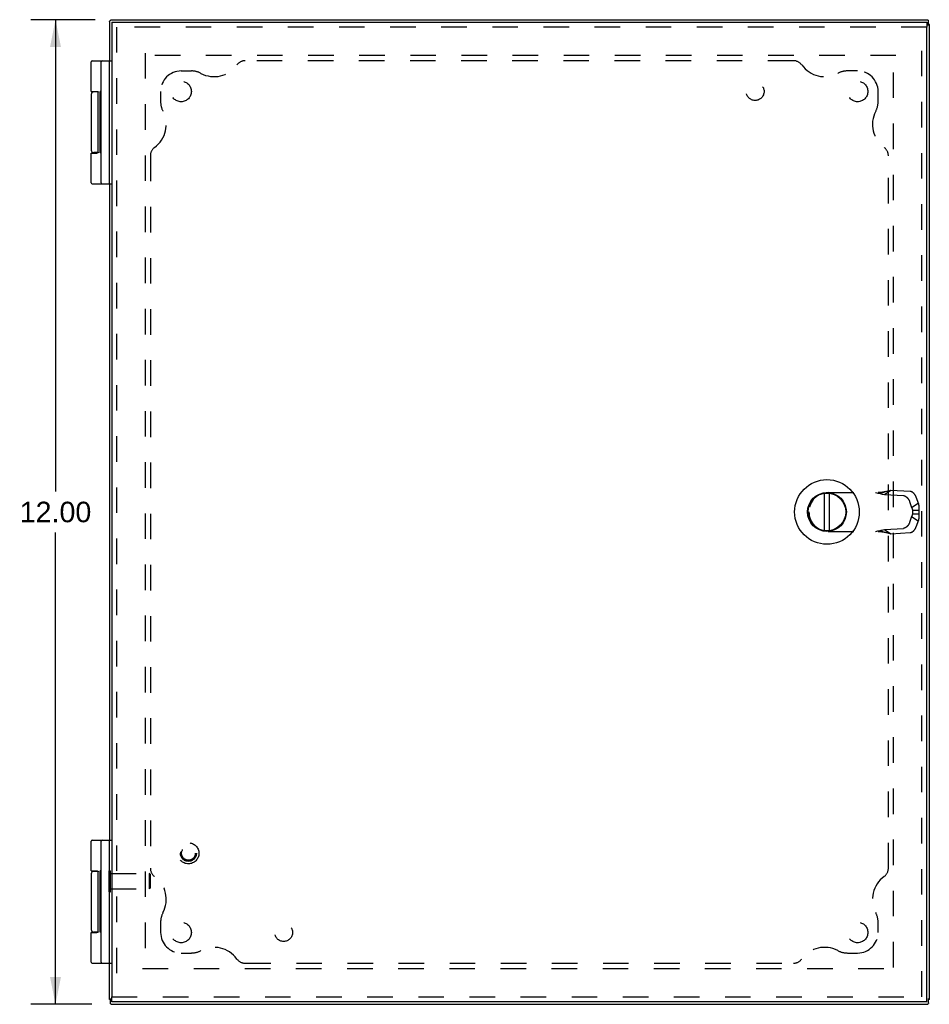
# Model space of a CAD drawing. Header units: inches. Extents: x 0 to 56.7, y 0 to 36.7.
# Tile 4 of 8: x 15.4 to 26.4, y 12.7 to 24.7. Entities that reach past the tile are written whole.
import ezdxf

# ---------------------------------------------------------------- set-up
doc = ezdxf.new("R2010")
doc.units = ezdxf.units.IN
doc.header["$LTSCALE"] = 3.116667
doc.header["$MEASUREMENT"] = 0
doc.linetypes.add('HIDDEN', pattern=[0.2, 0.1, -0.1])
doc.layers.get('0').update_dxf_attribs({"linetype": 'CONTINUOUS'})
for name, color, linetype in [('DEFAULT_2', 8, 'HIDDEN'), ('DIMENSIONS', 7, 'CONTINUOUS'), ('DOOR_ASSEMBLY', 7, 'CONTINUOUS'), ('SUBPANEL', 7, 'CONTINUOUS')]:
    doc.layers.add(name, color=color, linetype=linetype)
doc.styles.get("Standard").update_dxf_attribs({"font": 'arial.ttf'})
doc.dimstyles.new('DIMSTYLE_1', dxfattribs={"dimtxt": 0.25, "dimasz": 0.333333, "dimexe": 0.09, "dimexo": 0.07, "dimgap": 0.0375, "dimtad": 0, "dimtih": 1, "dimtoh": 1, "dimzin": 4, "dimdsep": 46, "dimtxsty": 'Standard', "dimblk": '_FILLED', "dimblk1": '_FILLED', "dimblk2": '_FILLED', "dimcen": 0.09, "dimadec": 3, "dimazin": 1, "dimtfac": 1, "dimtdec": 3, "dimtofl": 0, "dimtmove": 0, "dimatfit": 3, "dimldrblk": '_FILLED', "dimfxl": 0, "dimtolj": 1, "dimtzin": 4, "dimarcsym": 0})

# ---------------------------------------------------------------- blocks, each defined once
blk = doc.blocks.new('_FILLED')
at = {"color": 0, "linetype": 'ByBlock'}
blk.add_solid([(0, 0), (-1, 0.2), (-1, -0.2)], dxfattribs=at)
blk = doc.blocks.new('*D10')
at = {"layer": 'DIMENSIONS', "color": 2, "linetype": 'Continuous'}
for p, q in [((16.273, 24.737), (15.488, 24.737)), ((15.788, 24.737), (15.788, 18.987)), ((15.788, 12.737), (15.788, 18.487)), ((16.232, 12.737), (15.488, 12.737))]:
    blk.add_line(p, q, dxfattribs=at)
at = {"layer": 'DIMENSIONS', "color": 2, "linetype": 'Continuous', "xscale": 0.3333333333, "yscale": 0.3333333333, "zscale": 0.3333333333}
for p, rotation in [((15.788, 24.737), 90), ((15.788, 12.737), 270)]:
    blk.add_blockref('_FILLED', p, dxfattribs=dict(at, rotation=rotation))
at = {"layer": 'DIMENSIONS', "color": 2, "linetype": 'Continuous', "insert": (15.788, 18.862), "char_height": 0.25, "width": 0.87361, "attachment_point": 2, "line_spacing_factor": 0.9}
blk.add_mtext('12.00', dxfattribs=at)

msp = doc.modelspace()

# ---------------------------------------------------------------- linework, layer by layer
at = {"color": 7, "linetype": 'Continuous'}
for p, q in [((16.514, 24.729), (16.464, 24.729)), ((16.505, 24.737), (16.505, 24.729)), ((26.436, 24.667), (26.436, 24.718)), ((26.445, 24.677), (26.436, 24.677)), ((16.445, 22.737), (16.445, 24.237)), ((16.445, 13.237), (16.445, 14.737)), ((16.453, 12.797), (16.445, 12.797)), ((16.453, 12.806), (16.453, 12.756)), ((26.436, 12.756), (26.436, 12.806)), ((26.445, 12.797), (26.436, 12.797))]:
    msp.add_line(p, q, dxfattribs=at)
at = {"color": 3, "linetype": 'Continuous'}
for p, q in [((16.505, 24.737), (26.424, 24.737)), ((26.424, 24.737), (26.424, 24.736)), ((16.445, 24.716), (16.445, 24.237)), ((16.445, 24.716), (16.445, 24.716)), ((26.445, 12.797), (26.445, 24.677)), ((16.445, 22.737), (16.445, 14.737)), ((16.445, 12.797), (16.445, 13.237)), ((16.465, 12.737), (26.424, 12.737)), ((16.465, 12.737), (16.465, 12.737)), ((26.424, 12.737), (26.424, 12.737))]:
    msp.add_line(p, q, dxfattribs=at)
for points in [[(16.445, 24.716), (16.446, 24.716), (16.446, 24.717), (16.447, 24.717), (16.447, 24.717), (16.448, 24.718), (16.449, 24.719), (16.45, 24.719), (16.451, 24.72), (16.452, 24.721), (16.453, 24.723), (16.455, 24.724), (16.456, 24.725)], [(16.464, 24.729), (16.463, 24.728), (16.461, 24.728), (16.46, 24.728), (16.459, 24.728), (16.458, 24.727), (16.457, 24.727), (16.457, 24.726), (16.456, 24.725)], [(26.424, 24.736), (26.424, 24.736), (26.424, 24.735), (26.425, 24.735), (26.425, 24.734), (26.426, 24.733), (26.426, 24.732), (26.427, 24.731), (26.428, 24.73), (26.429, 24.729), (26.43, 24.728), (26.432, 24.727), (26.433, 24.725)], [(26.436, 24.718), (26.436, 24.719), (26.436, 24.72), (26.436, 24.721), (26.435, 24.722), (26.435, 24.723), (26.434, 24.724), (26.434, 24.725), (26.433, 24.725)], [(16.453, 12.756), (16.453, 12.755), (16.453, 12.754), (16.453, 12.753), (16.454, 12.752), (16.454, 12.751), (16.455, 12.75), (16.455, 12.749), (16.456, 12.748)], [(16.465, 12.737), (16.465, 12.738), (16.465, 12.738), (16.464, 12.739), (16.464, 12.74), (16.463, 12.74), (16.463, 12.741), (16.462, 12.742), (16.461, 12.743), (16.46, 12.744), (16.459, 12.746), (16.458, 12.747), (16.456, 12.748)], [(26.424, 12.737), (26.424, 12.738), (26.424, 12.738), (26.425, 12.739), (26.425, 12.74), (26.426, 12.74), (26.426, 12.741), (26.427, 12.742), (26.428, 12.743), (26.429, 12.744), (26.43, 12.746), (26.432, 12.747), (26.433, 12.748)], [(26.436, 12.756), (26.436, 12.755), (26.436, 12.754), (26.436, 12.753), (26.435, 12.752), (26.435, 12.751), (26.434, 12.75), (26.434, 12.749), (26.433, 12.748)]]:
    msp.add_lwpolyline(points, dxfattribs=at)
at = {"layer": 'DEFAULT_2', "color": 8, "linetype": 'HIDDEN'}
for p, q in [((16.882, 24.33), (16.882, 13.186)), ((26.038, 24.299), (16.894, 24.299)), ((26.007, 13.186), (26.007, 24.287)), ((16.441, 14.109), (16.441, 14.365)), ((16.441, 14.365), (16.459, 14.365)), ((16.459, 14.109), (16.459, 14.365)), ((16.459, 14.331), (16.931, 14.331)), ((16.941, 14.321), (16.931, 14.331)), ((16.931, 14.331), (16.931, 14.143)), ((16.941, 14.321), (16.941, 14.153)), ((16.441, 14.109), (16.459, 14.109)), ((16.459, 14.143), (16.931, 14.143)), ((16.941, 14.153), (16.931, 14.143)), ((16.851, 13.174), (26.038, 13.174))]:
    msp.add_line(p, q, dxfattribs=at)
at = {"layer": 'DOOR_ASSEMBLY', "color": 7, "linetype": 'Continuous'}
for p, q in [((16.474, 24.707), (16.474, 24.647)), ((26.414, 24.707), (26.414, 24.647)), ((16.224, 23.862), (16.224, 24.224)), ((16.237, 24.237), (16.474, 24.237)), ((16.344, 22.75), (16.344, 24.224)), ((16.224, 23.827), (16.224, 23.147)), ((16.308, 23.857), (16.254, 23.857)), ((16.304, 23.86), (16.304, 23.857)), ((16.31, 23.122), (16.31, 23.852)), ((16.334, 23.114), (16.334, 23.863)), ((16.344, 23.863), (16.334, 23.863)), ((16.344, 23.857), (16.334, 23.857)), ((16.344, 23.759), (16.334, 23.759)), ((16.344, 23.611), (16.334, 23.611)), ((16.344, 23.376), (16.334, 23.376)), ((16.344, 23.362), (16.334, 23.362)), ((16.224, 22.75), (16.224, 23.112)), ((16.224, 23.112), (16.294, 23.112)), ((16.308, 23.117), (16.254, 23.117)), ((16.304, 23.117), (16.304, 23.113)), ((16.344, 23.114), (16.334, 23.114)), ((16.237, 22.737), (16.474, 22.737)), ((25.166, 18.509), (25.166, 18.965)), ((25.226, 18.509), (25.226, 18.965)), ((16.224, 14.362), (16.224, 14.724)), ((16.237, 14.737), (16.474, 14.737)), ((16.344, 13.25), (16.344, 14.724)), ((16.224, 14.327), (16.224, 13.647)), ((16.308, 14.357), (16.254, 14.357)), ((16.304, 14.36), (16.304, 14.357)), ((16.31, 13.622), (16.31, 14.352)), ((16.334, 13.614), (16.334, 14.363)), ((16.344, 14.363), (16.334, 14.363)), ((16.344, 14.357), (16.334, 14.357)), ((16.344, 14.259), (16.334, 14.259)), ((16.344, 14.111), (16.334, 14.111)), ((16.344, 13.876), (16.334, 13.876)), ((16.344, 13.862), (16.334, 13.862)), ((16.224, 13.25), (16.224, 13.612)), ((16.224, 13.612), (16.294, 13.612)), ((16.308, 13.617), (16.254, 13.617)), ((16.304, 13.617), (16.304, 13.613)), ((16.344, 13.614), (16.334, 13.614)), ((16.237, 13.237), (16.474, 13.237)), ((16.474, 12.767), (16.474, 12.827)), ((26.414, 12.767), (26.414, 12.827))]:
    msp.add_line(p, q, dxfattribs=at)
at = {"layer": 'DOOR_ASSEMBLY', "color": 3, "linetype": 'Continuous'}
for p, q in [((16.474, 24.707), (26.414, 24.707)), ((16.474, 24.647), (16.474, 12.827)), ((26.414, 12.827), (26.414, 24.647)), ((26.414, 12.767), (16.474, 12.767))]:
    msp.add_line(p, q, dxfattribs=at)
at = {"layer": 'DOOR_ASSEMBLY', "color": 8, "linetype": 'HIDDEN'}
for p, q in [((26.414, 24.647), (16.474, 24.647)), ((16.534, 24.647), (16.534, 12.827)), ((26.354, 12.827), (26.354, 24.647)), ((25.212, 18.973), (25.865, 18.973)), ((25.896, 18.95), (25.977, 19.002)), ((25.977, 19.002), (26.21, 18.989)), ((25.896, 18.95), (26.128, 18.937)), ((26.204, 18.863), (26.229, 18.792)), ((26.229, 18.792), (26.31, 18.843)), ((26.286, 18.915), (26.31, 18.843)), ((24.976, 18.737), (24.976, 18.737)), ((26.24, 18.759), (26.316, 18.759)), ((26.24, 18.759), (26.24, 18.715)), ((26.316, 18.759), (26.316, 18.715)), ((26.229, 18.682), (26.204, 18.61)), ((26.229, 18.682), (26.31, 18.63)), ((26.24, 18.715), (26.316, 18.715)), ((26.31, 18.63), (26.286, 18.559)), ((25.212, 18.501), (25.865, 18.501)), ((25.896, 18.524), (26.128, 18.537)), ((25.896, 18.524), (25.977, 18.472)), ((25.9, 18.492), (25.913, 18.488)), ((25.913, 18.488), (25.925, 18.485)), ((25.977, 18.472), (26.21, 18.485)), ((16.474, 12.827), (26.414, 12.827))]:
    msp.add_line(p, q, dxfattribs=at)
at = {"layer": 'DOOR_ASSEMBLY', "color": 7, "linetype": 'Continuous'}
for points in [[(16.224, 23.862), (16.294, 23.862), (16.295, 23.862), (16.295, 23.862), (16.296, 23.862), (16.296, 23.862), (16.297, 23.862), (16.297, 23.862), (16.298, 23.862), (16.298, 23.862), (16.299, 23.861), (16.299, 23.861), (16.3, 23.861), (16.3, 23.861), (16.301, 23.861), (16.301, 23.861), (16.301, 23.861), (16.302, 23.861), (16.302, 23.861), (16.302, 23.861), (16.303, 23.861), (16.303, 23.861), (16.303, 23.86), (16.303, 23.86), (16.304, 23.86), (16.304, 23.86), (16.304, 23.86), (16.304, 23.86), (16.305, 23.86), (16.305, 23.86), (16.305, 23.86), (16.305, 23.859), (16.305, 23.859), (16.306, 23.859), (16.306, 23.859), (16.306, 23.859), (16.306, 23.859), (16.306, 23.859), (16.306, 23.859), (16.306, 23.859), (16.307, 23.858), (16.307, 23.858), (16.307, 23.858), (16.307, 23.858), (16.307, 23.858), (16.307, 23.858), (16.307, 23.858), (16.307, 23.858), (16.308, 23.857), (16.308, 23.857), (16.308, 23.857), (16.308, 23.857), (16.308, 23.857), (16.308, 23.857), (16.308, 23.857), (16.308, 23.857), (16.308, 23.856), (16.308, 23.856), (16.308, 23.856), (16.309, 23.856), (16.309, 23.856), (16.309, 23.856), (16.309, 23.856), (16.309, 23.856), (16.309, 23.856), (16.309, 23.855), (16.309, 23.855), (16.309, 23.855), (16.309, 23.855), (16.309, 23.855), (16.309, 23.855), (16.309, 23.855), (16.309, 23.855), (16.309, 23.854), (16.309, 23.854), (16.309, 23.854), (16.309, 23.854), (16.309, 23.854), (16.309, 23.854), (16.309, 23.854), (16.309, 23.854), (16.309, 23.854), (16.31, 23.853), (16.31, 23.853), (16.31, 23.853), (16.31, 23.853), (16.31, 23.853), (16.31, 23.853), (16.31, 23.853), (16.31, 23.853), (16.31, 23.853), (16.31, 23.853), (16.31, 23.852), (16.31, 23.852), (16.31, 23.852), (16.31, 23.852), (16.31, 23.852), (16.31, 23.852), (16.31, 23.852)], [(16.31, 23.122), (16.31, 23.122), (16.31, 23.122), (16.31, 23.121), (16.31, 23.121), (16.31, 23.121), (16.31, 23.121), (16.31, 23.121), (16.31, 23.121), (16.31, 23.121), (16.31, 23.121), (16.31, 23.121), (16.31, 23.12), (16.31, 23.12), (16.31, 23.12), (16.31, 23.12), (16.31, 23.12), (16.309, 23.12), (16.309, 23.12), (16.309, 23.12), (16.309, 23.12), (16.309, 23.119), (16.309, 23.119), (16.309, 23.119), (16.309, 23.119), (16.309, 23.119), (16.309, 23.119), (16.309, 23.119), (16.309, 23.119), (16.309, 23.119), (16.309, 23.118), (16.309, 23.118), (16.309, 23.118), (16.309, 23.118), (16.309, 23.118), (16.309, 23.118), (16.309, 23.118), (16.309, 23.118), (16.309, 23.118), (16.309, 23.117), (16.308, 23.117), (16.308, 23.117), (16.308, 23.117), (16.308, 23.117), (16.308, 23.117), (16.308, 23.117), (16.308, 23.117), (16.308, 23.116), (16.308, 23.116), (16.308, 23.116), (16.308, 23.116), (16.307, 23.116), (16.307, 23.116), (16.307, 23.116), (16.307, 23.116), (16.307, 23.115), (16.307, 23.115), (16.307, 23.115), (16.307, 23.115), (16.306, 23.115), (16.306, 23.115), (16.306, 23.115), (16.306, 23.115), (16.306, 23.114), (16.306, 23.114), (16.306, 23.114), (16.305, 23.114), (16.305, 23.114), (16.305, 23.114), (16.305, 23.114), (16.305, 23.114), (16.304, 23.114), (16.304, 23.113), (16.304, 23.113), (16.304, 23.113), (16.303, 23.113), (16.303, 23.113), (16.303, 23.113), (16.303, 23.113), (16.302, 23.113), (16.302, 23.113), (16.302, 23.113), (16.301, 23.112), (16.301, 23.112), (16.301, 23.112), (16.3, 23.112), (16.3, 23.112), (16.299, 23.112), (16.299, 23.112), (16.298, 23.112), (16.298, 23.112), (16.297, 23.112), (16.297, 23.112), (16.296, 23.112), (16.296, 23.112), (16.295, 23.112), (16.295, 23.112), (16.294, 23.112)], [(16.224, 14.362), (16.294, 14.362), (16.295, 14.362), (16.295, 14.362), (16.296, 14.362), (16.296, 14.362), (16.297, 14.362), (16.297, 14.362), (16.298, 14.362), (16.298, 14.362), (16.299, 14.361), (16.299, 14.361), (16.3, 14.361), (16.3, 14.361), (16.301, 14.361), (16.301, 14.361), (16.301, 14.361), (16.302, 14.361), (16.302, 14.361), (16.302, 14.361), (16.303, 14.361), (16.303, 14.361), (16.303, 14.36), (16.303, 14.36), (16.304, 14.36), (16.304, 14.36), (16.304, 14.36), (16.304, 14.36), (16.305, 14.36), (16.305, 14.36), (16.305, 14.36), (16.305, 14.359), (16.305, 14.359), (16.306, 14.359), (16.306, 14.359), (16.306, 14.359), (16.306, 14.359), (16.306, 14.359), (16.306, 14.359), (16.306, 14.359), (16.307, 14.358), (16.307, 14.358), (16.307, 14.358), (16.307, 14.358), (16.307, 14.358), (16.307, 14.358), (16.307, 14.358), (16.307, 14.358), (16.308, 14.357), (16.308, 14.357), (16.308, 14.357), (16.308, 14.357), (16.308, 14.357), (16.308, 14.357), (16.308, 14.357), (16.308, 14.357), (16.308, 14.356), (16.308, 14.356), (16.308, 14.356), (16.309, 14.356), (16.309, 14.356), (16.309, 14.356), (16.309, 14.356), (16.309, 14.356), (16.309, 14.356), (16.309, 14.355), (16.309, 14.355), (16.309, 14.355), (16.309, 14.355), (16.309, 14.355), (16.309, 14.355), (16.309, 14.355), (16.309, 14.355), (16.309, 14.354), (16.309, 14.354), (16.309, 14.354), (16.309, 14.354), (16.309, 14.354), (16.309, 14.354), (16.309, 14.354), (16.309, 14.354), (16.309, 14.354), (16.31, 14.353), (16.31, 14.353), (16.31, 14.353), (16.31, 14.353), (16.31, 14.353), (16.31, 14.353), (16.31, 14.353), (16.31, 14.353), (16.31, 14.353), (16.31, 14.353), (16.31, 14.352), (16.31, 14.352), (16.31, 14.352), (16.31, 14.352), (16.31, 14.352), (16.31, 14.352), (16.31, 14.352)], [(16.31, 13.622), (16.31, 13.622), (16.31, 13.622), (16.31, 13.621), (16.31, 13.621), (16.31, 13.621), (16.31, 13.621), (16.31, 13.621), (16.31, 13.621), (16.31, 13.621), (16.31, 13.621), (16.31, 13.621), (16.31, 13.62), (16.31, 13.62), (16.31, 13.62), (16.31, 13.62), (16.31, 13.62), (16.309, 13.62), (16.309, 13.62), (16.309, 13.62), (16.309, 13.62), (16.309, 13.619), (16.309, 13.619), (16.309, 13.619), (16.309, 13.619), (16.309, 13.619), (16.309, 13.619), (16.309, 13.619), (16.309, 13.619), (16.309, 13.619), (16.309, 13.618), (16.309, 13.618), (16.309, 13.618), (16.309, 13.618), (16.309, 13.618), (16.309, 13.618), (16.309, 13.618), (16.309, 13.618), (16.309, 13.618), (16.309, 13.617), (16.308, 13.617), (16.308, 13.617), (16.308, 13.617), (16.308, 13.617), (16.308, 13.617), (16.308, 13.617), (16.308, 13.617), (16.308, 13.616), (16.308, 13.616), (16.308, 13.616), (16.308, 13.616), (16.307, 13.616), (16.307, 13.616), (16.307, 13.616), (16.307, 13.616), (16.307, 13.615), (16.307, 13.615), (16.307, 13.615), (16.307, 13.615), (16.306, 13.615), (16.306, 13.615), (16.306, 13.615), (16.306, 13.615), (16.306, 13.614), (16.306, 13.614), (16.306, 13.614), (16.305, 13.614), (16.305, 13.614), (16.305, 13.614), (16.305, 13.614), (16.305, 13.614), (16.304, 13.614), (16.304, 13.613), (16.304, 13.613), (16.304, 13.613), (16.303, 13.613), (16.303, 13.613), (16.303, 13.613), (16.303, 13.613), (16.302, 13.613), (16.302, 13.613), (16.302, 13.613), (16.301, 13.612), (16.301, 13.612), (16.301, 13.612), (16.3, 13.612), (16.3, 13.612), (16.299, 13.612), (16.299, 13.612), (16.298, 13.612), (16.298, 13.612), (16.297, 13.612), (16.297, 13.612), (16.296, 13.612), (16.296, 13.612), (16.295, 13.612), (16.295, 13.612), (16.294, 13.612)]]:
    msp.add_lwpolyline(points, dxfattribs=at)
at = {"layer": 'DOOR_ASSEMBLY', "color": 8, "linetype": 'HIDDEN'}
for points in [[(25.789, 18.973), (25.803, 18.97), (25.817, 18.967), (25.83, 18.965), (25.844, 18.962), (25.857, 18.959), (25.87, 18.956), (25.883, 18.953), (25.896, 18.95)], [(25.913, 18.985), (25.907, 18.984), (25.9, 18.982), (25.893, 18.981), (25.887, 18.979), (25.88, 18.978), (25.873, 18.977), (25.867, 18.976), (25.86, 18.975), (25.853, 18.975), (25.846, 18.974), (25.84, 18.974), (25.833, 18.973), (25.826, 18.973), (25.82, 18.973)], [(25.865, 18.973), (25.874, 18.975), (25.883, 18.978), (25.891, 18.98), (25.9, 18.982), (25.925, 18.989)], [(25.925, 18.989), (25.933, 18.991), (25.94, 18.993), (25.948, 18.995), (25.956, 18.996), (25.963, 18.998), (25.97, 19), (25.977, 19.002)], [(26.286, 18.915), (26.285, 18.917), (26.284, 18.919), (26.283, 18.922), (26.282, 18.924), (26.281, 18.926), (26.28, 18.928), (26.279, 18.93), (26.278, 18.933), (26.277, 18.935), (26.276, 18.937), (26.274, 18.939), (26.273, 18.941), (26.272, 18.943), (26.27, 18.945), (26.269, 18.947), (26.268, 18.949), (26.266, 18.951), (26.265, 18.953), (26.263, 18.955), (26.261, 18.957), (26.26, 18.959), (26.258, 18.961), (26.257, 18.962), (26.255, 18.964), (26.253, 18.966), (26.252, 18.967), (26.25, 18.969), (26.248, 18.97), (26.246, 18.972), (26.245, 18.973), (26.243, 18.975), (26.241, 18.976), (26.239, 18.977), (26.238, 18.978), (26.236, 18.979), (26.234, 18.981), (26.232, 18.982), (26.23, 18.982), (26.229, 18.983), (26.227, 18.984), (26.225, 18.985), (26.223, 18.986), (26.222, 18.986), (26.22, 18.987), (26.218, 18.987), (26.216, 18.988), (26.215, 18.988), (26.213, 18.988), (26.211, 18.988), (26.21, 18.989)], [(26.128, 18.937), (26.13, 18.937), (26.132, 18.936), (26.133, 18.936), (26.135, 18.936), (26.137, 18.935), (26.138, 18.935), (26.14, 18.934), (26.142, 18.934), (26.144, 18.933), (26.145, 18.932), (26.147, 18.932), (26.149, 18.931), (26.151, 18.93), (26.153, 18.929), (26.154, 18.928), (26.156, 18.927), (26.158, 18.925), (26.16, 18.924), (26.161, 18.923), (26.163, 18.922), (26.165, 18.92), (26.167, 18.919), (26.168, 18.917), (26.17, 18.916), (26.172, 18.914), (26.173, 18.912), (26.175, 18.911), (26.177, 18.909), (26.178, 18.907), (26.18, 18.905), (26.182, 18.903), (26.183, 18.902), (26.185, 18.9), (26.186, 18.898), (26.187, 18.896), (26.189, 18.894), (26.19, 18.891), (26.192, 18.889), (26.193, 18.887), (26.194, 18.885), (26.195, 18.883), (26.196, 18.881), (26.198, 18.879), (26.199, 18.876), (26.2, 18.874), (26.201, 18.872), (26.202, 18.87), (26.203, 18.868), (26.203, 18.865), (26.204, 18.863)], [(26.31, 18.843), (26.311, 18.839), (26.312, 18.835), (26.313, 18.831), (26.314, 18.827), (26.314, 18.823), (26.315, 18.819), (26.315, 18.815), (26.316, 18.811), (26.316, 18.807), (26.317, 18.802), (26.317, 18.798), (26.317, 18.794), (26.317, 18.789), (26.317, 18.785), (26.317, 18.781), (26.317, 18.776), (26.317, 18.772), (26.316, 18.768), (26.316, 18.763), (26.316, 18.759)], [(26.229, 18.792), (26.23, 18.789), (26.231, 18.787), (26.232, 18.785), (26.233, 18.783), (26.234, 18.78), (26.235, 18.778), (26.235, 18.776), (26.236, 18.773), (26.237, 18.771), (26.238, 18.769), (26.238, 18.766), (26.239, 18.764), (26.239, 18.761), (26.24, 18.759)], [(26.204, 18.61), (26.203, 18.608), (26.203, 18.606), (26.202, 18.604), (26.201, 18.601), (26.2, 18.599), (26.199, 18.597), (26.198, 18.595), (26.196, 18.593), (26.195, 18.59), (26.194, 18.588), (26.193, 18.586), (26.192, 18.584), (26.19, 18.582), (26.189, 18.58), (26.187, 18.578), (26.186, 18.576), (26.185, 18.574), (26.183, 18.572), (26.182, 18.57), (26.18, 18.568), (26.178, 18.566), (26.177, 18.565), (26.175, 18.563), (26.173, 18.561), (26.172, 18.559), (26.17, 18.558), (26.168, 18.556), (26.167, 18.555), (26.165, 18.553), (26.163, 18.552), (26.161, 18.551), (26.16, 18.549), (26.158, 18.548), (26.156, 18.547), (26.154, 18.546), (26.153, 18.545), (26.151, 18.544), (26.149, 18.543), (26.147, 18.542), (26.145, 18.541), (26.144, 18.54), (26.142, 18.54), (26.14, 18.539), (26.138, 18.539), (26.137, 18.538), (26.135, 18.538), (26.133, 18.537), (26.132, 18.537), (26.13, 18.537), (26.128, 18.537)], [(26.24, 18.715), (26.239, 18.712), (26.239, 18.71), (26.238, 18.707), (26.238, 18.705), (26.237, 18.703), (26.236, 18.7), (26.235, 18.698), (26.235, 18.695), (26.234, 18.693), (26.233, 18.691), (26.232, 18.689), (26.231, 18.686), (26.23, 18.684), (26.229, 18.682)], [(26.316, 18.715), (26.316, 18.71), (26.316, 18.705), (26.317, 18.7), (26.317, 18.695), (26.317, 18.69), (26.317, 18.686), (26.317, 18.681), (26.317, 18.676), (26.317, 18.671), (26.316, 18.666), (26.316, 18.662), (26.315, 18.657), (26.315, 18.653), (26.314, 18.648), (26.313, 18.643), (26.312, 18.639), (26.311, 18.634), (26.31, 18.63)], [(25.789, 18.501), (25.803, 18.503), (25.817, 18.506), (25.83, 18.509), (25.844, 18.512), (25.857, 18.515), (25.87, 18.517), (25.883, 18.52), (25.896, 18.524)], [(25.82, 18.501), (25.826, 18.5), (25.833, 18.5), (25.84, 18.5), (25.846, 18.5), (25.853, 18.499), (25.86, 18.498), (25.867, 18.497), (25.873, 18.496), (25.88, 18.495), (25.887, 18.494), (25.893, 18.493), (25.9, 18.491), (25.907, 18.49), (25.913, 18.488)], [(25.865, 18.501), (25.874, 18.498), (25.883, 18.496), (25.891, 18.494), (25.9, 18.492)], [(25.925, 18.485), (25.933, 18.483), (25.94, 18.481), (25.948, 18.479), (25.956, 18.477), (25.963, 18.475), (25.97, 18.473), (25.977, 18.472)], [(26.21, 18.485), (26.211, 18.485), (26.213, 18.485), (26.215, 18.486), (26.216, 18.486), (26.218, 18.486), (26.22, 18.487), (26.222, 18.487), (26.223, 18.488), (26.225, 18.489), (26.227, 18.489), (26.229, 18.49), (26.23, 18.491), (26.232, 18.492), (26.234, 18.493), (26.236, 18.494), (26.238, 18.495), (26.239, 18.496), (26.241, 18.498), (26.243, 18.499), (26.245, 18.5), (26.246, 18.502), (26.248, 18.503), (26.25, 18.505), (26.252, 18.506), (26.253, 18.508), (26.255, 18.509), (26.257, 18.511), (26.258, 18.513), (26.26, 18.515), (26.261, 18.517), (26.263, 18.518), (26.265, 18.52), (26.266, 18.522), (26.268, 18.524), (26.269, 18.526), (26.27, 18.528), (26.272, 18.53), (26.273, 18.532), (26.274, 18.534), (26.276, 18.537), (26.277, 18.539), (26.278, 18.541), (26.279, 18.543), (26.28, 18.545), (26.281, 18.548), (26.282, 18.55), (26.283, 18.552), (26.284, 18.554), (26.285, 18.556), (26.286, 18.559)]]:
    msp.add_lwpolyline(points, dxfattribs=at)
at = {"layer": 'DOOR_ASSEMBLY', "color": 7, "linetype": 'Continuous'}
for radius in [0.394, 0.237, 0.23]:
    msp.add_circle((25.196, 18.737), radius, dxfattribs=at)
at = {"layer": 'DOOR_ASSEMBLY', "color": 8, "linetype": 'HIDDEN'}
for radius in [0.128, 0.0981, 0.094, 0.084]:
    msp.add_circle((17.409, 14.577), radius, dxfattribs=at)
at = {"layer": 'DOOR_ASSEMBLY', "color": 7, "linetype": 'Continuous'}
for centre, radius, start, end in [((16.237, 24.224), 0.013, 90, 180), ((16.357, 24.224), 0.013, 90, 180), ((16.254, 23.827), 0.03, 90, 180), ((16.254, 23.147), 0.03, 180, 270), ((16.237, 22.75), 0.013, 180, 270), ((16.357, 22.75), 0.013, 180, 270), ((16.237, 14.724), 0.013, 90, 180), ((16.357, 14.724), 0.013, 90, 180), ((16.254, 14.327), 0.03, 90, 180), ((16.254, 13.647), 0.03, 180, 270), ((16.237, 13.25), 0.013, 180, 270), ((16.357, 13.25), 0.013, 180, 270)]:
    msp.add_arc(centre, radius, start, end, dxfattribs=at)
at = {"layer": 'DOOR_ASSEMBLY', "color": 8, "linetype": 'HIDDEN'}
for start, end in [(90, 180), (180, 270)]:
    msp.add_arc((25.212, 18.737), 0.236, start, end, dxfattribs=at)
at = {"layer": 'SUBPANEL', "color": 8, "linetype": 'HIDDEN'}
for p, q in [((24.787, 24.237), (18.102, 24.237)), ((17.32, 24.112), (17.445, 24.112)), ((25.57, 24.112), (25.445, 24.112)), ((17.07, 23.862), (17.07, 23.737)), ((25.82, 23.737), (25.82, 23.862)), ((16.945, 23.079), (16.945, 14.395)), ((25.945, 14.395), (25.945, 23.079)), ((17.07, 13.737), (17.07, 13.612)), ((25.82, 13.612), (25.82, 13.737)), ((17.32, 13.362), (17.445, 13.362)), ((25.445, 13.362), (25.57, 13.362)), ((18.102, 13.237), (24.787, 13.237))]:
    msp.add_line(p, q, dxfattribs=at)
for centre, radius in [((17.32, 23.862), 0.125), ((24.32, 23.862), 0.109), ((25.57, 23.862), 0.125), ((17.32, 13.612), 0.125), ((18.57, 13.612), 0.109), ((25.57, 13.612), 0.125)]:
    msp.add_circle(centre, radius, dxfattribs=at)
for centre, radius, start, end in [((17.722, 24.387), 0.344, 242.1089, 324.1013), ((18.102, 24.112), 0.125, 90, 144.1013), ((24.787, 24.112), 0.125, 35.8987, 90), ((25.167, 24.387), 0.344, 215.8987, 297.8911), ((17.32, 23.862), 0.25, 90, 180), ((17.445, 23.862), 0.25, 62.1089, 90), ((25.445, 23.862), 0.25, 90, 117.8911), ((25.57, 23.862), 0.25, 0, 90), ((17.32, 23.737), 0.25, 180, 207.8911), ((25.57, 23.737), 0.25, 332.1089, 360), ((16.795, 23.459), 0.344, 305.8987, 27.8911), ((26.095, 23.459), 0.344, 152.1089, 234.1013), ((17.07, 23.079), 0.125, 125.8987, 180), ((25.82, 23.079), 0.125, 0, 54.1013), ((17.07, 14.395), 0.125, 180, 234.1013), ((16.795, 14.015), 0.344, 332.1089, 54.1013), ((26.095, 14.015), 0.344, 125.8987, 207.8911), ((25.82, 14.395), 0.125, 305.8987, 360), ((17.32, 13.737), 0.25, 152.1089, 180), ((25.57, 13.737), 0.25, 0, 27.8911), ((17.32, 13.612), 0.25, 180, 270), ((25.57, 13.612), 0.25, 270, 360), ((17.445, 13.612), 0.25, 270, 297.8911), ((17.722, 13.087), 0.344, 35.8987, 117.8911), ((25.167, 13.087), 0.344, 62.1089, 144.1013), ((25.445, 13.612), 0.25, 242.1089, 270), ((18.102, 13.362), 0.125, 215.8987, 270), ((24.787, 13.362), 0.125, 270, 324.1013)]:
    msp.add_arc(centre, radius, start, end, dxfattribs=at)

# ---------------------------------------------------------------- dimensions: what is measured, and where the dimension line sits
at = {"layer": 'DIMENSIONS', "color": 2, "linetype": 'Continuous'}
dim = msp.add_linear_dim(base=(15.788, 24.737), p1=(16.302, 12.737), p2=(16.343, 24.737), angle=90, dimstyle='DIMSTYLE_1', dxfattribs=at)
dim.commit()
dim.dimension.update_dxf_attribs({"geometry": '*D10', "text_midpoint": (15.799, 18.735), "dimtype": 160})

doc.saveas('drawing.dxf')
